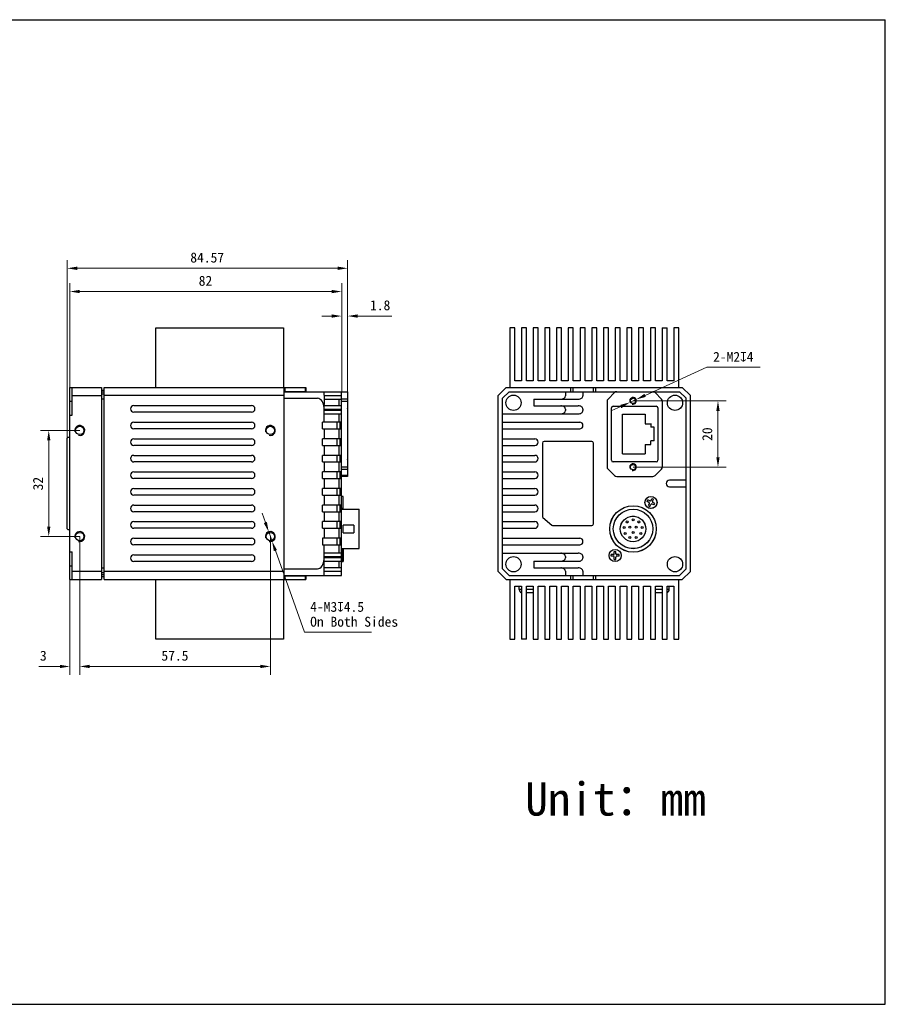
# Model space of a CAD drawing. Header units: millimetres. Extents: x 1127 to 1547, y 282 to 579.
# Tile 2 of 2: x 1286 to 1547, y 282 to 579. Entities that reach past the tile are written whole.
import ezdxf

# ---------------------------------------------------------------- set-up
doc = ezdxf.new("R2010")
doc.units = ezdxf.units.MM
doc.header["$LTSCALE"] = 16.335
doc.header["$PDMODE"] = 3
doc.header["$PDSIZE"] = 8
doc.layers.get('0').update_dxf_attribs({"linetype": 'CONTINUOUS'})
doc.layers.get('Defpoints').update_dxf_attribs({"linetype": 'CONTINUOUS'})
for name, color, linetype in [('00_COMPONENTS', 7, 'CONTINUOUS'), ('51__DRAFT_DIMS', 7, 'CONTINUOUS'), ('D-01-35-26-0DXF_CONTINUOUS_LINE', 7, 'CONTINUOUS')]:
    doc.layers.add(name, color=color, linetype=linetype)
doc.styles.get("Standard").update_dxf_attribs({"font": 'simfang.ttf'})
doc.dimstyles.new('DIMSTYLE_1', dxfattribs={"dimtxt": 3, "dimasz": 3, "dimexe": 2.5, "dimexo": 0, "dimgap": 0.75, "dimtad": 1, "dimdsep": 46, "dimtxsty": 'STANDARD', "dimblk": '_FILLED', "dimcen": 0.09, "dimclrd": 8, "dimclre": 8, "dimclrt": 7, "dimadec": 0, "dimazin": 0, "dimtp": 0.001, "dimtm": 0.001, "dimtfac": 1, "dimtofl": 0, "dimtmove": 0, "dimatfit": 3, "dimldrblk": '_FILLED', "dimfxl": 1, "dimtolj": 1, "dimlwd": 9, "dimlwe": 9, "dimarcsym": 0})
doc.dimstyles.new('DIMSTYLE_1$0', dxfattribs={"dimtxt": 3, "dimasz": 3, "dimexe": 2.5, "dimexo": 0, "dimgap": 0.75, "dimtad": 1, "dimdsep": 46, "dimtxsty": 'STANDARD', "dimblk": '_FILLED', "dimcen": 0.09, "dimclrd": 8, "dimclre": 8, "dimclrt": 7, "dimadec": 0, "dimazin": 0, "dimtp": 0.001, "dimtm": 0.001, "dimtfac": 1, "dimtofl": 0, "dimtmove": 0, "dimatfit": 3, "dimldrblk": '_FILLED', "dimfxl": 1, "dimtolj": 1, "dimlwd": 9, "dimlwe": 9, "dimarcsym": 0})
doc.dimstyles.new('DIMSTYLE_2', dxfattribs={"dimtxt": 3, "dimasz": 3, "dimexe": 2.5, "dimexo": 0, "dimtad": 1, "dimdec": 3, "dimdsep": 46, "dimtxsty": 'STANDARD', "dimblk": '_FILLED', "dimcen": 0.09, "dimclrd": 8, "dimclre": 8, "dimclrt": 7, "dimadec": 0, "dimazin": 0, "dimtp": 0.001, "dimtm": 0.001, "dimtfac": 1, "dimtdec": 3, "dimtmove": 0, "dimatfit": 2, "dimldrblk": '_FILLED', "dimfxl": 1, "dimtolj": 1, "dimlwd": 9, "dimlwe": 9, "dimarcsym": 0})

# ---------------------------------------------------------------- blocks, each defined once
blk = doc.blocks.new('_FILLED')
at = {"color": 0, "linetype": 'ByBlock'}
blk.add_solid([(0, 0), (-1, 0.167), (-1, -0.167)], dxfattribs=at)
blk = doc.blocks.new('*D154')
at = {"color": 8, "lineweight": 9}
for p, q in [((1300.15, 452.85), (1300.15, 506.57)), ((1384.72, 466.56), (1384.72, 506.57)), ((1303.15, 504.07), (1381.72, 504.07))]:
    blk.add_line(p, q, dxfattribs=at)
at = {"layer": 'Defpoints', "color": 0}
for p in [(1384.72, 504.07), (1384.72, 466.56), (1300.15, 452.85)]:
    blk.add_point(p, dxfattribs=at)
at = {"color": 8, "linetype": 'ByBlock', "lineweight": 9, "xscale": 3, "yscale": 3, "zscale": 3, "rotation": 180}
blk.add_blockref('_FILLED', (1300.15, 504.07), dxfattribs=at)
at = {"color": 8, "linetype": 'ByBlock', "lineweight": 9, "xscale": 3, "yscale": 3, "zscale": 3}
blk.add_blockref('_FILLED', (1384.72, 504.07), dxfattribs=at)
at = {"color": 7, "insert": (1342.36, 508.82), "char_height": 3, "attachment_point": 2, "line_spacing_factor": 0.9}
blk.add_mtext('\\A1;84.57', dxfattribs=at)
blk = doc.blocks.new('*D155')
at = {"layer": '51__DRAFT_DIMS', "color": 8, "lineweight": 9}
for p, q in [((1303.92, 455.15), (1292.06, 455.15)), ((1294.56, 452.15), (1294.56, 426.15)), ((1303.92, 423.15), (1292.06, 423.15))]:
    blk.add_line(p, q, dxfattribs=at)
at = {"layer": 'Defpoints', "color": 0}
for p in [(1303.92, 455.15), (1294.56, 423.15), (1303.92, 423.15)]:
    blk.add_point(p, dxfattribs=at)
at = {"layer": '51__DRAFT_DIMS', "color": 8, "linetype": 'ByBlock', "lineweight": 9, "xscale": 3, "yscale": 3, "zscale": 3}
for p, rotation in [((1294.56, 455.15), 90), ((1294.56, 423.15), 270)]:
    blk.add_blockref('_FILLED', p, dxfattribs=dict(at, rotation=rotation))
at = {"layer": '51__DRAFT_DIMS', "color": 7, "insert": (1289.81, 439.11), "char_height": 3, "attachment_point": 2, "rotation": 90, "line_spacing_factor": 0.9}
blk.add_mtext('\\A1;32', dxfattribs=at)
blk = doc.blocks.new('*D156')
at = {"color": 8, "lineweight": 9}
for p, q in [((1300.92, 468.15), (1300.92, 499.56)), ((1382.92, 466.85), (1382.92, 499.56)), ((1303.92, 497.06), (1379.92, 497.06))]:
    blk.add_line(p, q, dxfattribs=at)
at = {"layer": 'Defpoints', "color": 0}
for p in [(1382.92, 497.06), (1300.92, 468.15), (1382.92, 466.85)]:
    blk.add_point(p, dxfattribs=at)
at = {"color": 8, "linetype": 'ByBlock', "lineweight": 9, "xscale": 3, "yscale": 3, "zscale": 3, "rotation": 180}
blk.add_blockref('_FILLED', (1300.92, 497.06), dxfattribs=at)
at = {"color": 8, "linetype": 'ByBlock', "lineweight": 9, "xscale": 3, "yscale": 3, "zscale": 3}
blk.add_blockref('_FILLED', (1382.92, 497.06), dxfattribs=at)
at = {"color": 7, "insert": (1341.84, 501.81), "char_height": 3, "attachment_point": 2, "line_spacing_factor": 0.9}
blk.add_mtext('\\A1;82', dxfattribs=at)
blk = doc.blocks.new('*D157')
at = {"color": 8, "lineweight": 9}
for p, q in [((1470.81, 464.07), (1498.93, 464.07)), ((1496.43, 461.07), (1496.43, 447.07)), ((1470.81, 444.07), (1498.93, 444.07))]:
    blk.add_line(p, q, dxfattribs=at)
at = {"layer": 'Defpoints', "color": 0}
for p in [(1470.81, 464.07), (1470.81, 444.07), (1496.43, 444.07)]:
    blk.add_point(p, dxfattribs=at)
at = {"color": 8, "linetype": 'ByBlock', "lineweight": 9, "xscale": 3, "yscale": 3, "zscale": 3}
for p, rotation in [((1496.43, 464.07), 90), ((1496.43, 444.07), 270)]:
    blk.add_blockref('_FILLED', p, dxfattribs=dict(at, rotation=rotation))
at = {"color": 7, "insert": (1491.68, 454.05), "char_height": 3, "attachment_point": 2, "rotation": 90, "line_spacing_factor": 0.9}
blk.add_mtext('\\A1;20', dxfattribs=at)
blk = doc.blocks.new('*D158')
at = {"layer": '51__DRAFT_DIMS', "color": 8, "lineweight": 9}
for p, q in [((1474.45, 465.74), (1493.04, 474.24)), ((1509.15, 474.24), (1493.04, 474.24)), ((1469.9, 463.66), (1471.72, 464.49)), ((1467.17, 462.41), (1464.44, 461.16))]:
    blk.add_line(p, q, dxfattribs=at)
at = {"layer": 'Defpoints', "color": 0}
for p in [(1469.9, 463.66), (1471.72, 464.49)]:
    blk.add_point(p, dxfattribs=at)
at = {"layer": '51__DRAFT_DIMS', "color": 8, "linetype": 'ByBlock', "lineweight": 9, "xscale": 3, "yscale": 3, "zscale": 3}
for p, rotation in [((1469.9, 463.66), 24.5712975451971), ((1471.72, 464.49), 204.5712975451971)]:
    blk.add_blockref('_FILLED', p, dxfattribs=dict(at, rotation=rotation))
at = {"layer": '51__DRAFT_DIMS', "color": 7, "insert": (1494.95, 478.86), "char_height": 3, "attachment_point": 1, "line_spacing_factor": 0.9}
blk.add_mtext('\\A1;{2-M2{\\fgdt;x}4}', dxfattribs=at)
blk = doc.blocks.new('*D160')
at = {"color": 8, "lineweight": 9}
for p, q in [((1382.92, 466.85), (1382.92, 492.17)), ((1384.72, 466.56), (1384.72, 492.17)), ((1379.92, 489.67), (1376.92, 489.67)), ((1387.72, 489.67), (1398.04, 489.67))]:
    blk.add_line(p, q, dxfattribs=at)
at = {"layer": 'Defpoints', "color": 0}
for p in [(1384.72, 489.67), (1382.92, 466.85), (1384.72, 466.56)]:
    blk.add_point(p, dxfattribs=at)
at = {"color": 8, "linetype": 'ByBlock', "lineweight": 9, "xscale": 3, "yscale": 3, "zscale": 3}
blk.add_blockref('_FILLED', (1382.92, 489.67), dxfattribs=at)
at = {"color": 8, "linetype": 'ByBlock', "lineweight": 9, "xscale": 3, "yscale": 3, "zscale": 3, "rotation": 180}
blk.add_blockref('_FILLED', (1384.72, 489.67), dxfattribs=at)
at = {"color": 7, "insert": (1391.47, 494.42), "char_height": 3, "attachment_point": 1, "line_spacing_factor": 0.9}
blk.add_mtext('\\A1;1.8', dxfattribs=at)
blk = doc.blocks.new('*D161')
at = {"color": 8, "lineweight": 9}
for p, q in [((1303.92, 423.15), (1303.92, 381.47)), ((1361.42, 423.15), (1361.42, 381.47)), ((1306.92, 383.97), (1358.42, 383.97))]:
    blk.add_line(p, q, dxfattribs=at)
at = {"layer": 'Defpoints', "color": 0}
for p in [(1303.92, 423.15), (1361.42, 423.15), (1361.42, 383.97)]:
    blk.add_point(p, dxfattribs=at)
at = {"color": 8, "linetype": 'ByBlock', "lineweight": 9, "xscale": 3, "yscale": 3, "zscale": 3, "rotation": 180}
blk.add_blockref('_FILLED', (1303.92, 383.97), dxfattribs=at)
at = {"color": 8, "linetype": 'ByBlock', "lineweight": 9, "xscale": 3, "yscale": 3, "zscale": 3}
blk.add_blockref('_FILLED', (1361.42, 383.97), dxfattribs=at)
at = {"color": 7, "insert": (1332.62, 388.72), "char_height": 3, "attachment_point": 2, "line_spacing_factor": 0.9}
blk.add_mtext('\\A1;57.5', dxfattribs=at)
blk = doc.blocks.new('*D162')
at = {"color": 8, "lineweight": 9}
for p, q in [((1303.92, 423.15), (1303.92, 381.47)), ((1300.92, 410.15), (1300.92, 381.47)), ((1297.92, 383.97), (1291.53, 383.97)), ((1306.92, 383.97), (1309.92, 383.97))]:
    blk.add_line(p, q, dxfattribs=at)
at = {"layer": 'Defpoints', "color": 0}
for p in [(1303.92, 423.15), (1300.92, 410.15), (1303.92, 383.97)]:
    blk.add_point(p, dxfattribs=at)
at = {"color": 8, "linetype": 'ByBlock', "lineweight": 9, "xscale": 3, "yscale": 3, "zscale": 3}
blk.add_blockref('_FILLED', (1300.92, 383.97), dxfattribs=at)
at = {"color": 8, "linetype": 'ByBlock', "lineweight": 9, "xscale": 3, "yscale": 3, "zscale": 3, "rotation": 180}
blk.add_blockref('_FILLED', (1303.92, 383.97), dxfattribs=at)
at = {"color": 7, "insert": (1293.95, 388.72), "char_height": 3, "attachment_point": 3, "line_spacing_factor": 0.9}
blk.add_mtext('\\A1;3', dxfattribs=at)

msp = doc.modelspace()

# ---------------------------------------------------------------- linework, layer by layer
at = {"color": 7}
for p, q in [((1126.9024, 579.0598), (1546.9024, 579.0598)), ((1546.9024, 282.0598), (1546.9024, 579.0598)), ((1126.9024, 282.0598), (1546.9024, 282.0598))]:
    msp.add_line(p, q, dxfattribs=at)
at = {"layer": '00_COMPONENTS', "color": 7, "lineweight": 30}
for p, q in [((1326.8564, 468.1519), (1326.8564, 486.1519)), ((1326.8564, 486.1519), (1365.3564, 486.1519)), ((1365.3564, 486.1519), (1365.3564, 468.1519)), ((1433.6092, 486.1519), (1433.6092, 468.1519)), ((1435.1092, 486.1519), (1433.6092, 486.1519)), ((1435.1092, 470.1519), (1435.1092, 486.1519)), ((1437.1449, 486.1519), (1437.1449, 470.1519)), ((1438.6449, 486.1519), (1437.1449, 486.1519)), ((1438.6449, 470.1519), (1438.6449, 486.1519)), ((1440.6806, 486.1519), (1440.6806, 470.1519)), ((1442.1806, 486.1519), (1440.6806, 486.1519)), ((1442.1806, 470.1519), (1442.1806, 486.1519)), ((1444.2163, 486.1519), (1444.2163, 470.1519)), ((1445.7163, 486.1519), (1444.2163, 486.1519)), ((1445.7163, 470.1519), (1445.7163, 486.1519)), ((1447.752, 486.1519), (1447.752, 470.1519)), ((1449.252, 486.1519), (1447.752, 486.1519)), ((1449.252, 470.1519), (1449.252, 486.1519)), ((1451.2877, 486.1519), (1451.2877, 470.1519)), ((1452.7877, 486.1519), (1451.2877, 486.1519)), ((1452.7877, 470.1519), (1452.7877, 486.1519)), ((1454.8234, 486.1519), (1454.8234, 470.1519)), ((1456.3234, 486.1519), (1454.8234, 486.1519)), ((1456.3234, 470.1519), (1456.3234, 486.1519)), ((1458.3592, 486.1519), (1458.3592, 470.1519)), ((1459.8592, 486.1519), (1458.3592, 486.1519)), ((1459.8592, 470.1519), (1459.8592, 486.1519)), ((1461.8949, 486.1519), (1461.8949, 470.1519)), ((1463.3949, 486.1519), (1461.8949, 486.1519)), ((1463.3949, 470.1519), (1463.3949, 486.1519)), ((1465.4306, 486.1519), (1465.4306, 470.1519)), ((1466.9306, 486.1519), (1465.4306, 486.1519)), ((1466.9306, 470.1519), (1466.9306, 486.1519)), ((1468.9663, 486.1519), (1468.9663, 470.1519)), ((1470.4663, 486.1519), (1468.9663, 486.1519)), ((1470.4663, 470.1519), (1470.4663, 486.1519)), ((1472.502, 486.1519), (1472.502, 470.1519)), ((1474.002, 486.1519), (1472.502, 486.1519)), ((1474.002, 470.1519), (1474.002, 486.1519)), ((1476.0377, 486.1519), (1476.0377, 470.1519)), ((1477.5377, 486.1519), (1476.0377, 486.1519)), ((1477.5377, 470.1519), (1477.5377, 486.1519)), ((1479.5734, 486.1519), (1479.5734, 470.1519)), ((1479.5734, 486.1519), (1481.0734, 486.1519)), ((1481.0734, 470.1519), (1481.0734, 486.1519)), ((1483.1092, 486.1519), (1483.1092, 470.1519)), ((1484.6092, 486.1519), (1483.1092, 486.1519)), ((1484.6092, 468.1519), (1484.6092, 486.1519)), ((1326.8564, 392.1519), (1326.8564, 410.1519)), ((1365.3564, 410.1519), (1365.3564, 392.1519)), ((1433.6092, 410.1519), (1433.6092, 392.1519)), ((1484.6092, 392.1519), (1484.6092, 410.1519)), ((1435.1092, 392.1519), (1435.1092, 408.1519)), ((1437.1449, 408.1519), (1437.1449, 392.1519)), ((1438.6449, 392.1519), (1438.6449, 408.1519)), ((1440.6806, 408.1519), (1440.6806, 392.1519)), ((1442.1806, 392.1519), (1442.1806, 408.1519)), ((1444.2163, 408.1519), (1444.2163, 392.1519)), ((1445.7163, 392.1519), (1445.7163, 408.1519)), ((1447.752, 408.1519), (1447.752, 392.1519)), ((1449.252, 392.1519), (1449.252, 408.1519)), ((1451.2877, 408.1519), (1451.2877, 392.1519)), ((1452.7877, 392.1519), (1452.7877, 408.1519)), ((1454.8234, 408.1519), (1454.8234, 392.1519)), ((1456.3234, 392.1519), (1456.3234, 408.1519)), ((1458.3592, 408.1519), (1458.3592, 392.1519)), ((1459.8592, 392.1519), (1459.8592, 408.1519)), ((1461.8949, 408.1519), (1461.8949, 392.1519)), ((1463.3949, 392.1519), (1463.3949, 408.1519)), ((1465.4306, 408.1519), (1465.4306, 392.1519)), ((1466.9306, 392.1519), (1466.9306, 408.1519)), ((1468.9663, 408.1519), (1468.9663, 392.1519)), ((1470.4663, 392.1519), (1470.4663, 408.1519)), ((1472.502, 408.1519), (1472.502, 392.1519)), ((1474.002, 392.1519), (1474.002, 408.1519)), ((1476.0377, 408.1519), (1476.0377, 392.1519)), ((1477.5377, 392.1519), (1477.5377, 408.1519)), ((1479.5734, 408.1519), (1479.5734, 392.1519)), ((1481.0734, 392.1519), (1481.0734, 408.1519)), ((1483.1092, 408.1519), (1483.1092, 392.1519)), ((1365.3564, 392.1519), (1326.8564, 392.1519)), ((1433.6092, 392.1519), (1435.1092, 392.1519)), ((1438.6449, 392.1519), (1437.1449, 392.1519)), ((1440.6806, 392.1519), (1442.1806, 392.1519)), ((1444.2163, 392.1519), (1445.7163, 392.1519)), ((1447.752, 392.1519), (1449.252, 392.1519)), ((1451.2877, 392.1519), (1452.7877, 392.1519)), ((1454.8234, 392.1519), (1456.3234, 392.1519)), ((1458.3592, 392.1519), (1459.8592, 392.1519)), ((1461.8949, 392.1519), (1463.3949, 392.1519)), ((1465.4306, 392.1519), (1466.9306, 392.1519)), ((1468.9663, 392.1519), (1470.4663, 392.1519)), ((1472.502, 392.1519), (1474.002, 392.1519)), ((1476.0377, 392.1519), (1477.5377, 392.1519)), ((1479.5734, 392.1519), (1481.0734, 392.1519)), ((1483.1092, 392.1519), (1484.6092, 392.1519))]:
    msp.add_line(p, q, dxfattribs=at)
at = {"layer": '00_COMPONENTS', "lineweight": 30}
for p, q in [((1437.1449, 470.1519), (1435.1092, 470.1519)), ((1440.6806, 470.1519), (1438.6449, 470.1519)), ((1444.2163, 470.1519), (1442.1806, 470.1519)), ((1447.752, 470.1519), (1445.7163, 470.1519)), ((1451.2877, 470.1519), (1449.252, 470.1519)), ((1454.8234, 470.1519), (1452.7877, 470.1519)), ((1458.3592, 470.1519), (1456.3234, 470.1519)), ((1461.8949, 470.1519), (1459.8592, 470.1519)), ((1465.4306, 470.1519), (1463.3949, 470.1519)), ((1468.9663, 470.1519), (1466.9306, 470.1519)), ((1472.502, 470.1519), (1470.4663, 470.1519)), ((1476.0377, 470.1519), (1474.002, 470.1519)), ((1479.5734, 470.1519), (1477.5377, 470.1519)), ((1483.1092, 470.1519), (1481.0734, 470.1519)), ((1300.9164, 410.1519), (1300.9164, 468.1519)), ((1300.9164, 468.1519), (1310.4564, 468.1519)), ((1301.6164, 459.7519), (1301.6164, 468.1519)), ((1310.4564, 468.1519), (1310.4564, 410.1519)), ((1311.2564, 467.2519), (1310.4564, 467.2519)), ((1311.2564, 466.6661), (1310.4564, 466.6661)), ((1311.2564, 410.1519), (1311.2564, 468.1519)), ((1311.2564, 468.1519), (1372.1564, 468.1519)), ((1365.5564, 410.1519), (1365.5564, 468.1519)), ((1365.5564, 466.9519), (1372.1564, 466.9519)), ((1365.5564, 466.8519), (1384.7164, 466.8519)), ((1365.8493, 466.9519), (1365.8493, 468.1519)), ((1371.8635, 468.1519), (1371.8635, 466.9519)), ((1372.1564, 468.1519), (1372.1564, 466.8519)), ((1377.6164, 465.8019), (1377.6164, 466.8519)), ((1382.9164, 411.4519), (1382.9164, 466.8519)), ((1384.7164, 466.8519), (1384.7164, 441.2919)), ((1430.1092, 465.7019), (1432.5592, 468.1519)), ((1431.4092, 464.8519), (1433.4092, 466.8519)), ((1432.5592, 468.1519), (1485.6592, 468.1519)), ((1433.4092, 466.8519), (1484.8092, 466.8519)), ((1450.4092, 466.8519), (1450.4092, 465.6019)), ((1452.042, 466.8519), (1452.0449, 468.1519)), ((1452.7495, 466.8519), (1452.752, 468.1519)), ((1455.7092, 466.8519), (1455.7092, 465.6019)), ((1458.7663, 468.1519), (1458.7688, 466.8519)), ((1459.4734, 468.1519), (1459.4713, 466.8519)), ((1465.1763, 466.559), (1463.262, 464.6448)), ((1479.3563, 464.6448), (1477.442, 466.559)), ((1488.1092, 465.7019), (1485.6592, 468.1519)), ((1300.9164, 463.9519), (1301.6164, 463.9519)), ((1301.6164, 465.7019), (1310.4564, 465.7019)), ((1311.2564, 466.0563), (1310.4564, 466.0563)), ((1311.2564, 464.6421), (1310.4564, 464.6421)), ((1365.5564, 465.7019), (1311.2564, 465.7019)), ((1365.5564, 464.8519), (1375.6164, 464.8519)), ((1377.6164, 465.8019), (1377.6164, 462.9907)), ((1382.9164, 465.6019), (1377.6164, 465.6019)), ((1377.6164, 464.6019), (1382.9164, 464.6019)), ((1382.0377, 464.6019), (1382.0377, 462.6019)), ((1384.7164, 464.6448), (1382.9164, 464.6448)), ((1384.7164, 463.9377), (1382.9164, 463.9377)), ((1430.1092, 412.6019), (1430.1092, 465.7019)), ((1431.4092, 413.4519), (1431.4092, 464.8519)), ((1440.9092, 464.6019), (1440.9092, 462.6019)), ((1440.9092, 464.6019), (1454.2949, 464.6019)), ((1462.9692, 463.9377), (1462.9692, 444.2061)), ((1479.6492, 444.2061), (1479.6492, 463.9377)), ((1486.8092, 413.4519), (1486.8092, 464.8519)), ((1488.1092, 412.6019), (1488.1092, 465.7019)), ((1320.2564, 462.6519), (1355.7564, 462.6519)), ((1355.7564, 460.6519), (1320.2564, 460.6519)), ((1377.6164, 457.6519), (1377.6164, 462.8964)), ((1382.9164, 462.6019), (1377.6164, 462.6019)), ((1377.6164, 461.6019), (1382.9164, 461.6019)), ((1382.9164, 461.1519), (1377.6164, 461.1519)), ((1384.7164, 461.7719), (1384.7264, 461.7719)), ((1384.7264, 461.7719), (1384.7264, 446.3719)), ((1440.9092, 462.6019), (1454.2949, 462.6019)), ((1450.4092, 461.6019), (1450.4092, 461.1519)), ((1455.7092, 461.6019), (1455.7092, 461.1519)), ((1300.9164, 459.7519), (1301.6164, 459.7519)), ((1320.2564, 457.6519), (1355.7564, 457.6519)), ((1377.1164, 455.6519), (1377.1164, 457.6519)), ((1382.9164, 457.6519), (1377.1164, 457.6519)), ((1377.6164, 460.1519), (1382.9164, 460.1519)), ((1381.5377, 455.6519), (1381.5377, 457.6519)), ((1382.0377, 460.1519), (1382.0377, 457.6519)), ((1382.4164, 455.6519), (1382.4164, 457.6519)), ((1431.4092, 460.1519), (1454.2949, 460.1519)), ((1431.4092, 457.6519), (1454.7092, 457.6519)), ((1355.7564, 455.6519), (1320.2564, 455.6519)), ((1377.1164, 455.6519), (1382.9164, 455.6519)), ((1377.6164, 455.6519), (1377.6164, 452.6519)), ((1382.0377, 455.6519), (1382.0377, 452.6519)), ((1431.4092, 455.6519), (1454.7092, 455.6519)), ((1300.1464, 452.8519), (1300.4464, 453.1519)), ((1300.1464, 425.4519), (1300.1464, 452.8519)), ((1300.4464, 453.1519), (1300.9164, 453.1519)), ((1320.2564, 452.6519), (1355.7564, 452.6519)), ((1377.1164, 450.6519), (1377.1164, 452.6519)), ((1382.9164, 452.6519), (1377.1164, 452.6519)), ((1381.5377, 450.6519), (1381.5377, 452.6519)), ((1382.4164, 450.6519), (1382.4164, 452.6519)), ((1431.4092, 452.6519), (1441.2092, 452.6519)), ((1458.3592, 451.8519), (1443.9592, 451.8519)), ((1355.7564, 450.6519), (1320.2564, 450.6519)), ((1377.1164, 450.6519), (1382.9164, 450.6519)), ((1377.6164, 450.6519), (1377.6164, 447.6519)), ((1382.0377, 450.6519), (1382.0377, 447.6519)), ((1431.4092, 450.6519), (1441.2092, 450.6519)), ((1443.4592, 451.3519), (1443.4592, 429.2802)), ((1458.8592, 426.9519), (1458.8592, 451.3519)), ((1320.2564, 447.6519), (1355.7564, 447.6519)), ((1355.7564, 445.6519), (1320.2564, 445.6519)), ((1377.1164, 445.6519), (1377.1164, 447.6519)), ((1382.9164, 447.6519), (1377.1164, 447.6519)), ((1377.1164, 445.6519), (1382.9164, 445.6519)), ((1377.6164, 445.6519), (1377.6164, 442.6519)), ((1381.5377, 445.6519), (1381.5377, 447.6519)), ((1382.0377, 445.6519), (1382.0377, 442.6519)), ((1382.4164, 445.6519), (1382.4164, 447.6519)), ((1384.7264, 446.3719), (1384.7164, 446.3719)), ((1431.4092, 447.6519), (1441.2092, 447.6519)), ((1431.4092, 445.6519), (1441.2092, 445.6519)), ((1320.2564, 442.6519), (1355.7564, 442.6519)), ((1377.1164, 440.6519), (1377.1164, 442.6519)), ((1382.9164, 442.6519), (1377.1164, 442.6519)), ((1381.5377, 440.6519), (1381.5377, 442.6519)), ((1382.4164, 440.6519), (1382.4164, 442.6519)), ((1382.9164, 444.2061), (1384.7164, 444.2061)), ((1382.9164, 443.499), (1384.7164, 443.499)), ((1431.4092, 442.6519), (1441.2092, 442.6519)), ((1463.262, 443.499), (1465.1763, 441.5848)), ((1477.442, 441.5848), (1479.3563, 443.499)), ((1355.7564, 440.6519), (1320.2564, 440.6519)), ((1377.1164, 440.6519), (1382.9164, 440.6519)), ((1377.6164, 440.6519), (1377.6164, 437.6519)), ((1382.0377, 440.6519), (1382.0377, 437.6519)), ((1384.7164, 441.5848), (1382.9164, 441.5848)), ((1384.7164, 441.2919), (1382.9164, 441.2919)), ((1431.3092, 441.9175), (1431.4092, 442.0175)), ((1431.4092, 440.6519), (1441.2092, 440.6519)), ((1465.8834, 441.2919), (1476.7349, 441.2919)), ((1486.6092, 440.1519), (1481.8092, 440.1519)), ((1486.8092, 439.9519), (1486.6092, 440.1519)), ((1320.2564, 437.6519), (1355.7564, 437.6519)), ((1377.1164, 435.6519), (1377.1164, 437.6519)), ((1382.9164, 437.6519), (1377.1164, 437.6519)), ((1381.5377, 435.6519), (1381.5377, 437.6519)), ((1382.4164, 435.6519), (1382.4164, 437.6519)), ((1431.4092, 437.6519), (1441.2092, 437.6519)), ((1481.8092, 438.1519), (1486.6092, 438.1519)), ((1486.8092, 438.3519), (1486.6092, 438.1519)), ((1355.7564, 435.6519), (1320.2564, 435.6519)), ((1377.1164, 435.6519), (1382.9164, 435.6519)), ((1377.6164, 435.6519), (1377.6164, 432.6519)), ((1382.0377, 435.6519), (1382.0377, 432.6519)), ((1382.9901, 435.2769), (1382.9164, 435.2019)), ((1383.3294, 435.2769), (1382.9901, 435.2769)), ((1383.3294, 431.6294), (1383.3294, 435.2744)), ((1431.4092, 435.6519), (1441.2092, 435.6519)), ((1320.2564, 432.6519), (1355.7564, 432.6519)), ((1355.7564, 430.6519), (1320.2564, 430.6519)), ((1377.1164, 430.6519), (1377.1164, 432.6519)), ((1382.9164, 432.6519), (1377.1164, 432.6519)), ((1377.1164, 430.6519), (1382.9164, 430.6519)), ((1377.6164, 430.6519), (1377.6164, 427.6519)), ((1381.5377, 430.6519), (1381.5377, 432.6519)), ((1382.0377, 430.6519), (1382.0377, 427.6519)), ((1382.4164, 430.6519), (1382.4164, 432.6519)), ((1382.9901, 431.6269), (1382.9164, 431.7019)), ((1382.9164, 431.4019), (1388.1764, 431.4019)), ((1383.3294, 431.6269), (1382.9901, 431.6269)), ((1388.1764, 419.502), (1388.1764, 431.4018)), ((1431.3092, 433.517), (1431.4092, 433.617)), ((1431.4092, 432.6519), (1441.2092, 432.6519)), ((1431.4092, 430.6519), (1441.2092, 430.6519)), ((1443.6317, 428.9024), (1446.3182, 426.5741)), ((1300.1464, 425.4519), (1300.4464, 425.1519)), ((1300.9164, 425.1519), (1300.4464, 425.1519)), ((1320.2564, 427.6519), (1355.7564, 427.6519)), ((1355.7564, 425.6519), (1320.2564, 425.6519)), ((1377.1164, 425.6519), (1377.1164, 427.6519)), ((1382.9164, 427.6519), (1377.1164, 427.6519)), ((1377.1164, 425.6519), (1382.9164, 425.6519)), ((1377.6164, 425.6519), (1377.6164, 422.6519)), ((1381.5377, 425.6519), (1381.5377, 427.6519)), ((1382.0377, 425.6519), (1382.0377, 422.6519)), ((1382.4164, 425.6519), (1382.4164, 427.6519)), ((1383.3764, 424.3019), (1383.3764, 426.6019)), ((1386.5764, 426.6019), (1383.3764, 426.6019)), ((1386.5764, 426.6019), (1386.5764, 424.3019)), ((1431.4092, 427.6519), (1441.2092, 427.6519)), ((1431.4092, 425.6519), (1441.2092, 425.6519)), ((1446.6457, 426.4519), (1458.3592, 426.4519)), ((1320.2564, 422.6519), (1355.7564, 422.6519)), ((1377.1164, 422.6519), (1377.1164, 420.6519)), ((1382.9164, 422.6519), (1377.1164, 422.6519)), ((1381.5377, 420.6519), (1381.5377, 422.6519)), ((1382.4164, 420.6519), (1382.4164, 422.6519)), ((1383.3764, 424.3019), (1386.5764, 424.3019)), ((1431.4092, 422.6519), (1454.7092, 422.6519)), ((1355.7564, 420.6519), (1320.2564, 420.6519)), ((1377.1164, 420.6519), (1382.9164, 420.6519)), ((1377.6164, 415.4074), (1377.6164, 420.6519)), ((1382.0377, 420.6519), (1382.0377, 418.1519)), ((1382.9164, 419.5019), (1388.1764, 419.5019)), ((1382.9164, 419.2019), (1382.9901, 419.2769)), ((1382.9901, 419.2769), (1382.9901, 415.6269)), ((1382.9901, 419.2769), (1383.3294, 419.2769)), ((1383.3294, 419.2769), (1383.3294, 415.6269)), ((1431.4092, 420.6519), (1454.7092, 420.6519)), ((1300.9164, 418.5519), (1301.6164, 418.5519)), ((1301.6164, 410.1519), (1301.6164, 418.5519)), ((1320.2564, 417.6519), (1355.7564, 417.6519)), ((1382.9164, 418.1519), (1377.6164, 418.1519)), ((1377.6164, 417.1519), (1382.9164, 417.1519)), ((1382.9164, 416.7019), (1377.6164, 416.7019)), ((1431.4092, 418.1519), (1454.2949, 418.1519)), ((1450.4092, 417.1519), (1450.4092, 416.7019)), ((1455.7092, 417.1519), (1455.7092, 416.7019)), ((1300.9164, 414.3519), (1301.6164, 414.3519)), ((1311.2564, 413.6617), (1310.4564, 413.6617)), ((1355.7564, 415.6519), (1320.2564, 415.6519)), ((1365.5564, 413.4519), (1375.6164, 413.4519)), ((1377.6164, 415.7019), (1382.9164, 415.7019)), ((1377.6164, 411.4519), (1377.6164, 415.3145)), ((1382.9164, 413.7019), (1377.6164, 413.7019)), ((1382.0377, 415.7019), (1382.0377, 413.7019)), ((1382.9164, 415.7019), (1382.9901, 415.6269)), ((1382.9901, 415.6269), (1383.3294, 415.6269)), ((1433.4092, 411.4519), (1431.4092, 413.4519)), ((1440.9092, 415.7019), (1440.9092, 413.7019)), ((1440.9092, 415.7019), (1454.2949, 415.7019)), ((1440.9092, 413.7019), (1454.2949, 413.7019)), ((1484.8092, 411.4519), (1486.8092, 413.4519)), ((1300.9164, 410.1519), (1310.4564, 410.1519)), ((1310.4564, 412.6019), (1301.6164, 412.6019)), ((1311.2564, 412.2475), (1310.4564, 412.2475)), ((1311.2564, 411.6377), (1310.4564, 411.6377)), ((1311.2564, 411.0519), (1310.4564, 411.0519)), ((1365.5564, 412.6019), (1311.2564, 412.6019)), ((1311.2564, 410.1519), (1372.1564, 410.1519)), ((1365.5564, 411.4519), (1382.9164, 411.4519)), ((1365.5564, 411.3519), (1372.1564, 411.3519)), ((1365.8493, 410.1519), (1365.8493, 411.3519)), ((1371.8635, 411.3519), (1371.8635, 410.1519)), ((1372.1564, 411.4519), (1372.1564, 410.1519)), ((1377.6164, 412.7019), (1382.9164, 412.7019)), ((1432.5592, 410.1519), (1430.1092, 412.6019)), ((1432.5592, 410.1519), (1485.6592, 410.1519)), ((1433.4092, 411.4519), (1484.8092, 411.4519)), ((1450.4092, 412.7019), (1450.4092, 411.4519)), ((1452.0449, 410.1519), (1452.0449, 411.3519)), ((1452.752, 410.1519), (1452.752, 411.3519)), ((1455.7092, 412.7019), (1455.7092, 411.4519)), ((1458.7663, 411.3519), (1458.7663, 410.1519)), ((1459.4734, 411.3519), (1459.4734, 410.1519)), ((1485.6592, 410.1519), (1488.1092, 412.6019)), ((1435.1092, 408.1519), (1437.1449, 408.1519)), ((1436.4842, 407.1519), (1436.4842, 408.1519)), ((1437.1449, 407.1519), (1436.4842, 407.1519)), ((1438.6449, 408.1519), (1440.6806, 408.1519)), ((1440.6806, 407.1519), (1438.6449, 407.1519)), ((1442.1806, 408.1519), (1444.2163, 408.1519)), ((1445.7163, 408.1519), (1447.752, 408.1519)), ((1449.252, 408.1519), (1451.2877, 408.1519)), ((1452.7877, 408.1519), (1454.8234, 408.1519)), ((1456.3234, 408.1519), (1458.3592, 408.1519)), ((1459.8592, 408.1519), (1461.8949, 408.1519)), ((1463.3949, 408.1519), (1465.4306, 408.1519)), ((1466.9306, 408.1519), (1468.9663, 408.1519)), ((1470.4663, 408.1519), (1472.502, 408.1519)), ((1474.002, 408.1519), (1476.0377, 408.1519)), ((1477.5377, 408.1519), (1479.5734, 408.1519)), ((1479.5734, 407.1519), (1477.5377, 407.1519)), ((1481.0734, 408.1519), (1483.1092, 408.1519)), ((1481.7342, 407.1519), (1481.0734, 407.1519)), ((1481.7342, 407.1519), (1481.7342, 408.1519)), ((1440.6806, 406.1519), (1438.6449, 406.1519)), ((1479.5734, 406.1519), (1477.5377, 406.1519))]:
    msp.add_line(p, q, dxfattribs=at)
at = {"layer": '00_COMPONENTS'}
for p, q in [((1486.8092, 464.8519), (1484.8092, 466.8519)), ((1464.3092, 446.1719), (1464.3092, 461.9719)), ((1467.4342, 462.0219), (1467.4342, 462.2719)), ((1431.3092, 458.7183), (1431.4092, 458.8183)), ((1467.6592, 448.1169), (1467.6592, 460.0269)), ((1474.4692, 460.0269), (1474.4692, 457.2219)), ((1476.1592, 457.2219), (1476.1592, 456.1219)), ((1431.3092, 450.3179), (1431.4092, 450.4179)), ((1474.4692, 450.9219), (1474.4692, 448.1169)), ((1470.4092, 429.2519), (1470.4092, 429.2811)), ((1471.2092, 429.2519), (1470.4092, 429.2519)), ((1471.2092, 429.2811), (1471.2092, 429.2519)), ((1431.3092, 425.1166), (1431.4092, 425.2166)), ((1431.3092, 416.7162), (1431.4092, 416.8162)), ((1465.1592, 418.6519), (1465.6592, 418.6519)), ((1465.6592, 418.0019), (1465.6592, 418.6519)), ((1465.6592, 416.2519), (1465.6592, 416.9019)), ((1466.6092, 417.7019), (1465.9592, 417.7019)), ((1466.6092, 417.2019), (1465.9592, 417.2019)), ((1466.6092, 417.2019), (1466.6092, 417.7019))]:
    msp.add_line(p, q, dxfattribs=at)
at = {"layer": '00_COMPONENTS', "lineweight": 30}
for centre, radius in [((1434.7592, 463.5019), 2.3), ((1470.8092, 464.0719), 0.8), ((1483.4592, 463.5019), 2.3), ((1303.9164, 455.1519), 1.25), ((1361.4164, 455.1519), 1.25), ((1470.8092, 444.0719), 0.8), ((1303.9164, 423.1519), 1.25), ((1361.4164, 423.1519), 1.25), ((1434.7592, 414.8019), 2.3), ((1483.4592, 414.8019), 2.3)]:
    msp.add_circle(centre, radius, dxfattribs=at)
at = {"layer": '00_COMPONENTS'}
for centre, radius in [((1476.2092, 433.4519), 1.825), ((1470.8092, 425.4519), 7), ((1470.8092, 425.4519), 5.95), ((1470.8092, 425.4519), 3.85)]:
    msp.add_circle(centre, radius, dxfattribs=at)
at = {"layer": '00_COMPONENTS', "lineweight": 30}
for centre, radius, start, end in [((1465.8834, 465.8519), 1, 90, 135), ((1476.7349, 465.8519), 1, 45, 90), ((1463.9692, 463.9377), 1, 135, 180), ((1478.6492, 463.9377), 1, 0, 45), ((1320.2564, 461.6519), 1, 90, 270), ((1355.7564, 461.6519), 1, 270, 90), ((1384.2264, 461.7719), 0.5, 0, 11.265813), ((1320.2564, 456.6519), 1, 90, 270), ((1355.7564, 456.6519), 1, 270, 90), ((1454.7092, 456.6519), 1, 270, 90), ((1320.2564, 451.6519), 1, 90, 270), ((1355.7564, 451.6519), 1, 270, 90), ((1441.2092, 451.6519), 1, 270, 90), ((1443.9592, 451.3519), 0.5, 90, 180), ((1320.2564, 446.6519), 1, 90, 270), ((1355.7564, 446.6519), 1, 270, 90), ((1384.2264, 446.3719), 0.5, 348.734187, 0), ((1441.2092, 446.6519), 1, 270, 90), ((1320.2564, 441.6519), 1, 90, 270), ((1355.7564, 441.6519), 1, 270, 90), ((1441.2092, 441.6519), 1, 270, 90), ((1463.9692, 444.2061), 1, 180, 225), ((1478.6492, 444.2061), 1, 315, 0), ((1465.8834, 442.2919), 1, 225, 270), ((1476.7349, 442.2919), 1, 270, 315), ((1481.8092, 439.1519), 1, 90, 270), ((1320.2564, 436.6519), 1, 90, 270), ((1355.7564, 436.6519), 1, 270, 90), ((1441.2092, 436.6519), 1, 270, 90), ((1320.2564, 431.6519), 1, 90, 270), ((1355.7564, 431.6519), 1, 270, 90), ((1441.2092, 431.6519), 1, 270, 90), ((1443.9592, 429.2802), 0.5, 180, 229.085617), ((1320.2564, 426.6519), 1, 90, 270), ((1355.7564, 426.6519), 1, 270, 90), ((1441.2092, 426.6519), 1, 270, 90), ((1446.6457, 426.9519), 0.5, 229.085617, 270), ((1320.2564, 421.6519), 1, 90, 270), ((1355.7564, 421.6519), 1, 270, 90), ((1454.7092, 421.6519), 1, 270, 90), ((1320.2564, 416.6519), 1, 90, 270), ((1355.7564, 416.6519), 1, 270, 90), ((1437.4842, 407.1519), 1, 180, 250.162485), ((1480.7342, 407.1519), 1, 289.837515, 0)]:
    msp.add_arc(centre, radius, start, end, dxfattribs=at)
at = {"layer": '00_COMPONENTS'}
for centre, radius, start, end in [((1470.8092, 464.0719), 1, 255, 195), ((1303.9164, 455.1519), 1.5, 255, 195), ((1361.4164, 455.1519), 1.5, 255, 195), ((1458.3592, 451.3519), 0.5, 0, 90), ((1459.1092, 439.1519), 16.25, 23.655525, 23.660252), ((1476.8464, 444.9151), 1.15, 138.773867, 138.838989), ((1470.8092, 444.0719), 1, 255, 195), ((1458.3592, 426.9519), 0.5, 270, 0), ((1303.9164, 423.1519), 1.5, 255, 195), ((1361.4164, 423.1519), 1.5, 255, 195), ((1465.9592, 418.0019), 0.3, 180, 270), ((1465.9592, 416.9019), 0.3, 90, 180)]:
    msp.add_arc(centre, radius, start, end, dxfattribs=at)
at = {"layer": '00_COMPONENTS', "lineweight": 30}
for centre, major_axis, start_param, end_param in [((1375.6164, 462.0235), (0, 2.8284), -1.57079633, 0), ((1448.9949, 465.6019), (-1.4142, 0), 1.57079633, 3.14159265), ((1454.2949, 465.6019), (1.4142, 0), -1.57079633, 0), ((1448.9949, 461.6019), (1.4142, 0), 0, 1.57079633), ((1448.9949, 461.1519), (-1.4142, 0), 1.57079633, 3.14159265), ((1454.2949, 461.6019), (1.4142, 0), 0, 1.57079633), ((1454.2949, 461.1519), (1.4142, 0), -1.57079633, 0), ((1375.6164, 416.2803), (0, 2.8284), 3.14159265, 4.71238898), ((1448.9949, 417.1519), (1.4142, 0), 0, 1.57079633), ((1448.9949, 416.7019), (-1.4142, 0), 1.57079633, 3.14159265), ((1454.2949, 417.1519), (1.4142, 0), 0, 1.57079633), ((1454.2949, 416.7019), (1.4142, 0), -1.57079633, 0), ((1448.9949, 412.7019), (1.4142, 0), 0, 1.57079633), ((1454.2949, 412.7019), (1.4142, 0), 0, 1.57079633)]:
    msp.add_ellipse(centre, major_axis=major_axis, ratio=0.70710678, start_param=start_param, end_param=end_param, dxfattribs=at)
at = {"layer": '51__DRAFT_DIMS', "color": 8, "lineweight": 9}
for p, q in [((1359.9001, 427.3887), (1358.8892, 430.2133)), ((1360.911, 424.5642), (1361.9219, 421.7396)), ((1362.9328, 418.9151), (1371.7306, 394.3329)), ((1391.9473, 394.3329), (1371.7306, 394.3329))]:
    msp.add_line(p, q, dxfattribs=at)
at = {"layer": '51__DRAFT_DIMS'}
msp.add_arc((1361.4164, 423.1519), 1.5, 90, 131.871128, dxfattribs=at)
at = {"layer": 'D-01-35-26-0DXF_CONTINUOUS_LINE', "color": 7, "linetype": 'Continuous', "lineweight": 30}
for p, q in [((1464.3118, 446.1505), (1464.3118, 461.9505)), ((1464.8118, 462.4505), (1477.8118, 462.4505)), ((1478.3118, 461.9505), (1478.3118, 446.1505)), ((1469.707, 460.0055), (1467.6618, 460.0055)), ((1467.6618, 448.0955), (1467.6618, 460.0055)), ((1474.4718, 460.0055), (1469.707, 460.007)), ((1474.467, 460.0055), (1474.467, 457.2005)), ((1474.467, 457.2005), (1476.1618, 457.2005)), ((1476.157, 457.2005), (1476.157, 456.1005)), ((1477.157, 456.1005), (1476.157, 456.1005)), ((1477.157, 452.0005), (1477.157, 456.1005)), ((1477.157, 452.0005), (1476.157, 452.0005)), ((1476.157, 450.9005), (1476.157, 452.0005)), ((1474.467, 450.9005), (1476.157, 450.9005)), ((1474.467, 450.9005), (1474.467, 448.0955)), ((1477.8118, 445.6505), (1464.8118, 445.6505)), ((1467.6618, 448.0955), (1472.007, 448.0955)), ((1472.007, 448.0955), (1474.467, 448.0955)), ((1475.0264, 433.7498), (1475.2486, 434.1978)), ((1475.6088, 433.461), (1475.0264, 433.7498)), ((1475.8309, 433.909), (1475.2486, 434.1978)), ((1476.233, 434.0444), (1476.5218, 434.6268)), ((1476.5218, 434.6268), (1476.9697, 434.4046)), ((1476.6809, 433.8223), (1476.9697, 434.4046)), ((1475.4554, 432.4767), (1475.7442, 433.059)), ((1475.4554, 432.4767), (1475.9034, 432.2545)), ((1475.9034, 432.2545), (1476.1922, 432.8368)), ((1477.1765, 432.6835), (1476.5942, 432.9723)), ((1477.3987, 433.1314), (1476.8164, 433.4202)), ((1477.1765, 432.6835), (1477.3987, 433.1314)), ((1464.2126, 417.1906), (1464.2126, 417.6906)), ((1464.8626, 417.6906), (1464.2126, 417.6906)), ((1464.8626, 417.1906), (1464.2126, 417.1906)), ((1465.1626, 417.9906), (1465.1626, 418.6406)), ((1465.1626, 418.6406), (1465.6626, 418.6406)), ((1465.1626, 416.2406), (1465.1626, 416.8906)), ((1465.1626, 416.2406), (1465.6626, 416.2406)), ((1465.6626, 417.9906), (1465.6626, 418.6406)), ((1465.6626, 416.2406), (1465.6626, 416.8906)), ((1466.6126, 417.6906), (1465.9626, 417.6906)), ((1466.6126, 417.1906), (1465.9626, 417.1906)), ((1466.6126, 417.1906), (1466.6126, 417.6906))]:
    msp.add_line(p, q, dxfattribs=at)
for centre, radius in [((1476.2126, 433.4406), 1.825), ((1470.8126, 425.4406), 7), ((1470.8126, 425.4406), 5.95), ((1470.8126, 425.4406), 3.85), ((1469.0426, 427.5506), 0.3), ((1470.8126, 428.1906), 0.3), ((1472.5826, 427.5506), 0.3), ((1468.1026, 425.9206), 0.3), ((1469.8626, 425.9906), 0.3), ((1471.7626, 425.9906), 0.3), ((1473.5226, 425.9206), 0.3), ((1468.4326, 424.0606), 0.3), ((1469.8626, 422.8606), 0.3), ((1470.8126, 424.3406), 0.3), ((1471.7626, 422.8606), 0.3), ((1473.1926, 424.0606), 0.3), ((1465.4126, 417.4406), 1.825)]:
    msp.add_circle(centre, radius, dxfattribs=at)
for centre, radius, start, end in [((1464.8118, 461.9505), 0.5, 90, 180), ((1477.8118, 461.9505), 0.5, 0, 90), ((1464.8118, 446.1505), 0.5, 180, 270), ((1477.8118, 446.1505), 0.5, 270, 0), ((1475.9642, 434.1777), 0.3, 243.621162, 333.621162), ((1476.9497, 433.689), 0.3, 153.621162, 243.621162), ((1475.4755, 433.1923), 0.3, 333.621162, 63.621162), ((1476.4609, 432.7035), 0.3, 63.621162, 153.621162), ((1464.8626, 417.9906), 0.3, 270, 0), ((1464.8626, 416.8906), 0.3, 0, 90), ((1465.9626, 417.9906), 0.3, 180, 270), ((1465.9626, 416.8906), 0.3, 90, 180)]:
    msp.add_arc(centre, radius, start, end, dxfattribs=at)

# ---------------------------------------------------------------- block references
at = {"layer": '51__DRAFT_DIMS', "color": 8, "lineweight": 9, "xscale": 3, "yscale": 3, "zscale": 3}
for p, rotation in [((1360.911, 424.5642), 289.6919657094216), ((1361.9219, 421.7396), 109.6919657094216)]:
    msp.add_blockref('_FILLED', p, dxfattribs=dict(at, rotation=rotation))

# ---------------------------------------------------------------- texts
at = {"insert": (1438.2951, 348.983), "char_height": 10, "attachment_point": 1}
msp.add_mtext_dynamic_manual_height_columns('Unit：mm', width=63.843551, gutter_width=1, heights=[0], dxfattribs=at)
at = {"layer": '51__DRAFT_DIMS', "color": 7, "insert": (1373.4187, 403.4579), "char_height": 3, "attachment_point": 1, "line_spacing_factor": 0.9}
msp.add_mtext('\\A1;4-M3{\\fgdt|b0|i0|c134|p49;x}4.5\\POn Both Sides', dxfattribs=at)

# ---------------------------------------------------------------- dimensions: what is measured, and where the dimension line sits
for base, p1, p2, picture, middle in [((1384.7164, 504.0654), (1300.1464, 452.8519), (1384.7164, 466.559), '*D154', (1342.3611, 504.0654)), ((1382.9164, 497.0639), (1300.9164, 468.1519), (1382.9164, 466.8519), '*D156', (1341.8432, 497.0639)), ((1384.7164, 489.6725), (1382.9164, 466.8519), (1384.7164, 466.559), '*D160', (1394.3807, 489.6725)), ((1303.9164, 383.9733), (1300.9164, 410.1519), (1303.9164, 423.1519), '*D162', (1293.1141, 383.9733)), ((1361.4164, 383.9733), (1303.9164, 423.1519), (1361.4164, 423.1519), '*D161', (1332.6225, 383.9733))]:
    dim = msp.add_linear_dim(base=base, p1=p1, p2=p2, dimstyle='DIMSTYLE_1$0', override={"dimtxsty": 'STANDARD', "dimldrblk": '_FILLED', "dimarcsym": 1})
    dim.commit()
    dim.dimension.update_dxf_attribs({"geometry": picture, "text_midpoint": middle, "dimtype": 160})
dim = msp.add_linear_dim(base=(1496.4254, 444.0719), p1=(1470.8092, 464.0719), p2=(1470.8092, 444.0719), angle=270, dimstyle='DIMSTYLE_1$0', override={"dimtxsty": 'STANDARD', "dimldrblk": '_FILLED', "dimarcsym": 1})
dim.commit()
dim.dimension.update_dxf_attribs({"geometry": '*D157', "text_midpoint": (1496.4254, 454.0455), "dimtype": 160})
at = {"layer": '51__DRAFT_DIMS', "color": 4}
dim = msp.add_diameter_dim_2p(p1=(1469.8997, 463.6561), p2=(1471.7186, 464.4877), text='{2-M<>{\\fgdt;x}4}', dimstyle='DIMSTYLE_2', override={"dimtih": 1, "dimtoh": 1, "dimpost": '<>'}, dxfattribs=at)
dim.commit()
dim.dimension.update_dxf_attribs({"geometry": '*D158', "text_midpoint": (1502.0506, 474.2356), "dimtype": 163})
dim = msp.add_linear_dim(base=(1294.5628, 423.1519), p1=(1303.9164, 455.1519), p2=(1303.9164, 423.1519), angle=270, dimstyle='DIMSTYLE_1', dxfattribs=at)
dim.commit()
dim.dimension.update_dxf_attribs({"geometry": '*D155', "text_midpoint": (1294.5628, 439.1138), "dimtype": 160})

doc.saveas('drawing.dxf')
